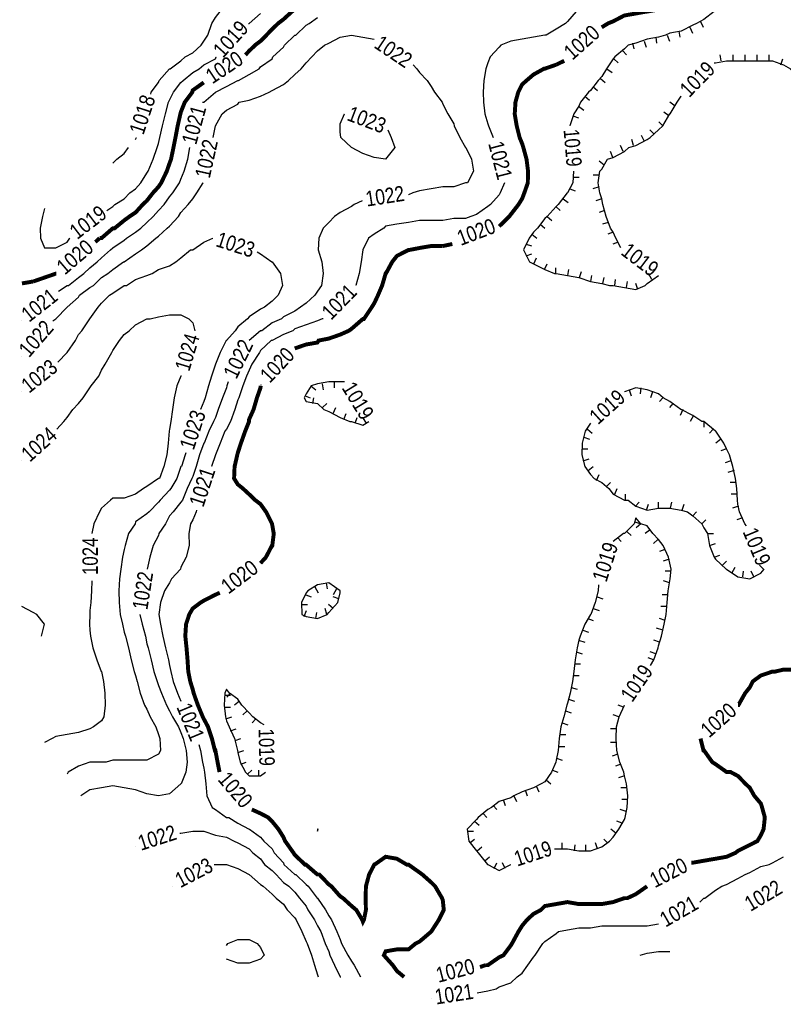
# Model space of a CAD drawing. Extents: x 628896 to 629881, y 4519192 to 4520125.
# Tile 1 of 12: x 628896 to 629090, y 4519227 to 4519476. Entities that reach past the tile are written whole.
import ezdxf
from ezdxf.enums import TextEntityAlignment as Align

# ---------------------------------------------------------------- set-up
doc = ezdxf.new("R2010")
doc.units = 0

msp = doc.modelspace()

# ---------------------------------------------------------------- linework, layer by layer
at = {"layer": 'GSLAYER', "linetype": 'CONTINUOUS', "const_width": 1, "flags": 128}
for points in [[(629069.9375, 4519504.5), (629070.0625, 4519504.5), (629071.8125, 4519501.5), (629072.375, 4519498.5), (629072.25, 4519495.5), (629071.625, 4519493), (629070.625, 4519490), (629069.9375, 4519488.5), (629069.3125, 4519487), (629067.3125, 4519484), (629067.125, 4519484), (629064.1875, 4519481.5), (629063.75, 4519481.5), (629061.3125, 4519480), (629058.4375, 4519479), (629055.5, 4519478.5), (629055.375, 4519478.5), (629052.625, 4519478), (629049.75, 4519477.5), (629046.875, 4519476), (629045.625, 4519475.5), (629044, 4519474.5)], [(628954.5625, 4519468.5), (628956.125, 4519470), (628957.4375, 4519471), (628958.9375, 4519472.5), (628960.375, 4519474), (628961.9375, 4519475.5), (628963.25, 4519476.5), (628965.4375, 4519478.5), (628966.125, 4519479), (628969, 4519481), (628969.3125, 4519481.5), (628971.875, 4519483), (628974.75, 4519484), (628977.625, 4519485), (628980.5625, 4519485.5), (628983.4375, 4519486), (628986.3125, 4519486.5), (628989.1875, 4519487), (628989.75, 4519487), (628992.0625, 4519488), (628994.6875, 4519490), (628995, 4519490), (628997.4375, 4519493)], [(629044, 4519474.5), (629044, 4519474.5)], [(628953.625, 4519467.5), (628954.5625, 4519468.5)], [(629034.5, 4519466), (629032.4375, 4519465)], [(629032.4375, 4519465), (629029.5625, 4519464), (629029.375, 4519464), (629026.6875, 4519462.5), (629024.9375, 4519461), (629023.8125, 4519460), (629022.8125, 4519458), (629022.125, 4519455.5), (629021.9375, 4519452.5), (629022.4375, 4519449.5), (629023.1875, 4519446.5), (629023.8125, 4519445), (629024.125, 4519444), (629024.9375, 4519441), (629025.3125, 4519438), (629025.25, 4519435), (629024.375, 4519432.5), (629023.8125, 4519431), (629022.875, 4519429.5), (629020.9375, 4519427), (629020.5625, 4519426.5), (629018, 4519424)], [(628916.625, 4519421), (628917.125, 4519421), (628920, 4519423.5), (628920.4375, 4519423.5), (628922.875, 4519425.5), (628924.25, 4519426.5), (628925.75, 4519427.5), (628927.5625, 4519429.5), (628928.625, 4519430.5), (628930.1875, 4519432.5), (628931.5625, 4519434), (628932.25, 4519435), (628933.6875, 4519438), (628934.375, 4519440), (628934.75, 4519441), (628935.375, 4519444), (628935.875, 4519446.5), (628936.4375, 4519449.5), (628937.125, 4519452.5), (628937.25, 4519453), (628938.25, 4519455.5), (628940.125, 4519458), (628940.25, 4519458.5), (628943.0625, 4519460.5)], [(628943.0625, 4519460.5), (628943.0625, 4519460.5)], [(629018, 4519424), (629018, 4519424)], [(628915.5625, 4519420), (628916.625, 4519421)], [(629003.6875, 4519419), (629000.75, 4519419), (628997.8125, 4519418.5), (628995.25, 4519418), (628995, 4519418), (628992.0625, 4519416.5), (628990.875, 4519415), (628989.25, 4519412), (628989.1875, 4519412), (628988.3125, 4519409), (628987.25, 4519406.5), (628986.3125, 4519404.5), (628985.6875, 4519403.5), (628983.6875, 4519400.5), (628983.4375, 4519400.5), (628980.5625, 4519398), (628979.875, 4519397.5), (628977.625, 4519396.5), (628974.75, 4519395.5), (628972.1875, 4519395), (628971.875, 4519394.5), (628969, 4519394), (628966.125, 4519393)], [(629006.125, 4519419.5), (629003.6875, 4519419)], [(628899.8125, 4519410), (628902.6875, 4519411), (628905.5625, 4519412), (628905.625, 4519412)], [(628905.625, 4519412), (628905.625, 4519412)], [(628896.9375, 4519409.5), (628899.8125, 4519410)], [(628966.125, 4519393), (628966.125, 4519393)], [(628957.5, 4519383.5), (628957.4375, 4519383), (628956.5625, 4519380.5), (628955.6875, 4519377.5), (628954.5625, 4519375), (628954.5625, 4519374.5), (628953.5625, 4519372), (628952.5, 4519369), (628951.6875, 4519366.5), (628951.5625, 4519366), (628950.875, 4519363), (628950.75, 4519360), (628951.6875, 4519358.5), (628952.9375, 4519357.5), (628954.5625, 4519356), (628956.125, 4519354.5), (628957.4375, 4519353.5), (628958.875, 4519351.5), (628960.375, 4519348.5), (628960.8125, 4519346), (628960.4375, 4519343), (628960.375, 4519343), (628958.8125, 4519340), (628957.4375, 4519338.5)], [(628957.625, 4519383.5), (628957.5, 4519383.5)], [(628957.4375, 4519338.5), (628957.4375, 4519338.5)], [(628947.125, 4519331), (628946, 4519330.5)], [(628946, 4519330.5), (628943.0625, 4519329), (628942.25, 4519328.5), (628940.25, 4519327), (628939.375, 4519325.5), (628938.5625, 4519323), (628938.375, 4519320), (628938.6875, 4519317), (628938.9375, 4519314), (628939.125, 4519311), (628939.625, 4519308.5), (628940.25, 4519306.5), (628940.5, 4519305.5), (628941.5625, 4519302.5), (628942.8125, 4519299.5), (628943.0625, 4519299), (628944.125, 4519297), (628945.125, 4519294), (628945.875, 4519291), (628946, 4519291), (628946.5625, 4519288), (628947.0625, 4519285.5)], [(629078.5625, 4519302.5), (629078.6875, 4519302.5), (629080.375, 4519305.5), (629081.5625, 4519307), (629082.3125, 4519308.5), (629084.375, 4519310), (629087.3125, 4519311), (629088, 4519311), (629090.125, 4519311.5), (629093, 4519311.5)], [(629078.5625, 4519302.5), (629078.5625, 4519302.5)], [(629067.125, 4519262.5), (629069.9375, 4519263), (629072.875, 4519263.5), (629075.6875, 4519264), (629077.9375, 4519265), (629078.5625, 4519265.5), (629081.5625, 4519267), (629083.5, 4519268), (629084.375, 4519269.5), (629085.0625, 4519271), (629085.375, 4519274), (629084.6875, 4519276.5), (629084.375, 4519277.5), (629082.6875, 4519279.5), (629081.5625, 4519281.5), (629080.5, 4519282.5), (629078.5625, 4519284.5), (629076.6875, 4519285.5), (629075.6875, 4519285.5), (629072.875, 4519287.5), (629072.0625, 4519288), (629069.9375, 4519291), (629069.8125, 4519291), (629069.0625, 4519294)], [(629069.0625, 4519294), (629069.0625, 4519294)], [(628947.0625, 4519285.5), (628947.0625, 4519285.5)], [(628955.25, 4519276), (628957.4375, 4519275)], [(628957.4375, 4519275), (628959.375, 4519274), (628960.375, 4519273), (628962, 4519271), (628963.25, 4519269), (628963.6875, 4519268), (628965.8125, 4519265), (628966.125, 4519264.5), (628968.75, 4519262), (628969, 4519262), (628971.875, 4519259.5), (628972.375, 4519259.5), (628974.75, 4519257), (628975.4375, 4519256.5), (628977.625, 4519254), (628978.375, 4519253.5), (628980.5625, 4519251.5), (628981.75, 4519250.5), (628983.25, 4519248), (628983.4375, 4519247.5), (628983.6875, 4519248), (628984.1875, 4519250.5), (628984.125, 4519253.5), (628984.1875, 4519256.5), (628985, 4519259.5), (628986.3125, 4519262), (628986.375, 4519262), (628989.1875, 4519264), (628992.0625, 4519263.5), (628994.5625, 4519262), (628995, 4519262), (628997.8125, 4519260), (628998.5, 4519259.5), (629000.75, 4519257.5), (629001.75, 4519256.5), (629003.5, 4519253.5), (629003.6875, 4519253), (629003.9375, 4519250.5), (629003.6875, 4519250), (629002.6875, 4519248), (629000.75, 4519245), (629000.75, 4519245), (628997.8125, 4519242.5), (628996.8125, 4519242), (628995, 4519240.5), (628992.0625, 4519240.5), (628989.1875, 4519240), (628988.75, 4519239), (628989.1875, 4519238.5), (628991, 4519236.5), (628992.0625, 4519235), (628993.875, 4519233.5)], [(629066.75, 4519262.5), (629067.125, 4519262.5)], [(629014.5, 4519236.5), (629015.125, 4519236.5), (629018, 4519238.5), (629019.0625, 4519239), (629020.9375, 4519241.5), (629021.25, 4519242), (629022.875, 4519245), (629023.8125, 4519246.5), (629025.0625, 4519248), (629026.6875, 4519249.5), (629028.5625, 4519250.5), (629029.5625, 4519251.5), (629032.4375, 4519252), (629035.3125, 4519252.5), (629038.1875, 4519252), (629041.125, 4519252), (629044, 4519252), (629046.875, 4519252.5), (629049.75, 4519253.5), (629050.5, 4519253.5), (629052.625, 4519254.5), (629055.5, 4519256.5)], [(629055.5, 4519256.5), (629055.5, 4519256.5)], [(629013.125, 4519236), (629014.5, 4519236.5)], [(629000.75, 4519233), (629000.75, 4519233)]]:
    msp.add_lwpolyline(points, dxfattribs=at)
at = {"layer": 'GSLAYER', "linetype": 'CONTINUOUS', "flags": 128}
for points in [[(628929.75, 4519458), (628931.5625, 4519460.5), (628931.75, 4519461), (628934.375, 4519464), (628934.5, 4519464), (628937.25, 4519466), (628938.375, 4519467), (628940.25, 4519468), (628942.375, 4519470), (628943.0625, 4519471), (628944.0625, 4519472.5), (628945.125, 4519475.5), (628946, 4519477), (628947.1875, 4519478.5), (628948.8125, 4519480), (628951.625, 4519481.5), (628951.6875, 4519481.5), (628954.5625, 4519482.5), (628957.4375, 4519484), (628957.875, 4519484), (628960.375, 4519486), (628962.125, 4519487), (628963.25, 4519488), (628966, 4519490)], [(629040.375, 4519481.5), (629038.1875, 4519479), (629037.5, 4519478.5), (629035.3125, 4519476), (629034.8125, 4519475.5), (629032.4375, 4519474), (629029.9375, 4519472.5), (629029.5625, 4519472.5), (629026.6875, 4519472), (629023.8125, 4519471.5), (629020.9375, 4519471), (629018.375, 4519470), (629018, 4519469.5), (629015.6875, 4519467), (629015.125, 4519465.5), (629014.625, 4519464), (629014.125, 4519461), (629013.9375, 4519458), (629014, 4519455.5), (629014.375, 4519452.5), (629015.125, 4519450), (629015.3125, 4519449.5), (629016.4375, 4519446.5)], [(628942.8125, 4519455.5), (628943.0625, 4519455.5), (628946, 4519458), (628946, 4519458), (628948.8125, 4519459.5), (628951.6875, 4519461), (628951.875, 4519461), (628954.5625, 4519462.5), (628957.125, 4519464), (628957.4375, 4519464.5), (628960.375, 4519466.5), (628960.5625, 4519467), (628963.25, 4519469.5), (628963.5, 4519470), (628966.125, 4519472.5), (628966.375, 4519472.5), (628969, 4519475), (628969.8125, 4519475.5), (628971.875, 4519477)], [(628954.375, 4519475.5), (628954.5625, 4519475.5), (628957.4375, 4519478)], [(629072.875, 4519478.5), (629072.5, 4519478.5), (629069.9375, 4519476.5), (629068.0625, 4519475.5), (629067.125, 4519475), (629064.1875, 4519473.5), (629061.3125, 4519473), (629060.1875, 4519472.5), (629058.4375, 4519472), (629055.5, 4519471.5), (629052.625, 4519470.5), (629050.75, 4519470), (629049.75, 4519469), (629047.3125, 4519467), (629046.875, 4519466.5), (629045.25, 4519464), (629044, 4519462), (629043.125, 4519461), (629041.125, 4519458.5), (629040.6875, 4519458), (629038.625, 4519455.5), (629038.1875, 4519454.5), (629036.9375, 4519452.5), (629035.9375, 4519449.5)], [(628954.375, 4519475.5), (628954.375, 4519475.5)], [(629066.3125, 4519474.5), (629067, 4519473)], [(629069.0625, 4519476), (629069.75, 4519474.5)], [(628946, 4519449.5), (628946, 4519449.5), (628947.75, 4519452.5), (628948.8125, 4519453.5), (628951.6875, 4519455), (628952.0625, 4519455.5), (628954.5625, 4519456), (628957.4375, 4519457), (628959.625, 4519458), (628960.375, 4519458.5), (628963.25, 4519460), (628964.5625, 4519461), (628966.125, 4519462.5), (628967.75, 4519464), (628969, 4519465.5), (628970.5, 4519467), (628971.875, 4519468.5), (628973.6875, 4519470), (628974.75, 4519470.5), (628977.625, 4519472), (628980.5625, 4519472.5), (628983.4375, 4519472), (628986.3125, 4519471.5)], [(628986.3125, 4519471.5), (628986.3125, 4519471.5)], [(629057.75, 4519472), (629057.9375, 4519470.5)], [(629060.625, 4519472.5), (629061.1875, 4519471)], [(629063.5625, 4519473.5), (629063.8125, 4519472)], [(629051.8125, 4519470.5), (629052.1875, 4519469)], [(629054.75, 4519471), (629055.3125, 4519469.5)], [(628920, 4519429), (628920.5, 4519429.5), (628922.875, 4519431), (628924.3125, 4519432.5), (628925.75, 4519433.5), (628927.125, 4519435), (628928.625, 4519437.5), (628928.9375, 4519438), (628930.25, 4519441), (628931.25, 4519444), (628931.5625, 4519445), (628931.9375, 4519446.5), (628932.5625, 4519449.5), (628933.3125, 4519452.5), (628934.125, 4519455.5), (628934.375, 4519456), (628935.375, 4519458), (628937.25, 4519460.5), (628937.875, 4519461), (628940.25, 4519463), (628941.875, 4519464), (628943.0625, 4519465), (628946, 4519466.5), (628946.1875, 4519467)], [(628946.1875, 4519467), (628946.1875, 4519467)], [(629047.0625, 4519466.5), (629048.1875, 4519465.5)], [(629049.375, 4519468.5), (629050.3125, 4519467.5)], [(629074.3125, 4519466), (629074.0625, 4519467.5)], [(629077.3125, 4519466), (629077.3125, 4519467.5)], [(629080.375, 4519466), (629080.375, 4519467.5)], [(629083.4375, 4519466), (629083.4375, 4519467.5)], [(629086.5, 4519466), (629086.5, 4519467.5)], [(629089.4375, 4519465), (629089.9375, 4519466.5)], [(628997.0625, 4519464), (628997.8125, 4519463), (628999.6875, 4519461), (629000.75, 4519459.5), (629001.625, 4519458), (629003.5, 4519455.5), (629003.6875, 4519455), (629005, 4519452.5), (629006.5, 4519450), (629006.5625, 4519449.5), (629008, 4519446.5), (629009.4375, 4519444), (629009.5625, 4519444), (629011, 4519441), (629011.5, 4519438), (629009.9375, 4519435), (629009.4375, 4519435), (629006.5, 4519434), (629003.6875, 4519434), (629000.75, 4519433.5), (628997.8125, 4519433), (628996.125, 4519432.5), (628995, 4519432)], [(628996.1875, 4519465), (628997.0625, 4519464)], [(629045.3125, 4519464), (629046.625, 4519463)], [(629072.5, 4519465.5), (629072.875, 4519465.5)], [(629072.875, 4519465.5), (629075.6875, 4519466), (629078.5625, 4519466), (629081.5625, 4519466), (629084.375, 4519466), (629087.3125, 4519466), (629090.125, 4519465), (629091.875, 4519464), (629093, 4519463), (629094.25, 4519461), (629095.1875, 4519458), (629095.8125, 4519455.5), (629095.875, 4519454.5), (629096.1875, 4519452.5), (629096.5625, 4519449.5), (629097, 4519446.5), (629097.5625, 4519444), (629098.125, 4519441), (629098.75, 4519439), (629101.6875, 4519439), (629104.5625, 4519440.5)], [(629043.6875, 4519461.5), (629044.875, 4519460.5)], [(629041.75, 4519459.5), (629042.9375, 4519458.5)], [(628929.625, 4519457.5), (628929.75, 4519458)], [(629039.75, 4519457), (629040.9375, 4519456)], [(629047.5625, 4519421), (629046.875, 4519422.5), (629046.1875, 4519423.5), (629045.125, 4519426.5), (629044.25, 4519429.5), (629044, 4519431), (629043.5625, 4519432.5), (629043.0625, 4519435), (629043.5, 4519438), (629044, 4519438.5), (629045.4375, 4519441), (629046.875, 4519441.5), (629049.75, 4519443), (629050.875, 4519444), (629052.625, 4519444.5), (629055.5, 4519446), (629056.25, 4519446.5), (629058.4375, 4519448.5), (629059.5, 4519449.5), (629061.3125, 4519452.5), (629061.375, 4519452.5), (629063.125, 4519455.5), (629064.1875, 4519457)], [(629064.1875, 4519457), (629064.1875, 4519457)], [(628942.75, 4519455.5), (628942.8125, 4519455.5)], [(629038.125, 4519454.5), (629039.5, 4519453.5)], [(629062.625, 4519454.5), (629061.3125, 4519455.5)], [(628977.8125, 4519446.5), (628977.625, 4519448), (628977.625, 4519449.5), (628977.625, 4519450), (628978.75, 4519452.5)], [(628978.75, 4519452.5), (628978.75, 4519452.5)], [(629036.6875, 4519452), (629038.125, 4519451.5)], [(629061.0625, 4519452), (629059.75, 4519453)], [(628945.4375, 4519446.5), (628946, 4519449.5)], [(629035.9375, 4519449.5), (629035.9375, 4519449.5)], [(629059.5, 4519449.5), (629058.5, 4519450.5)], [(628925.75, 4519446), (628926, 4519446.5)], [(628926, 4519446.5), (628926, 4519446.5)], [(628980.5, 4519444), (628977.8125, 4519446.5)], [(628990.625, 4519446.5), (628991.5, 4519444), (628989.1875, 4519441), (628986.3125, 4519441.5), (628983.4375, 4519442.5), (628980.5625, 4519444), (628980.5, 4519444)], [(628989.75, 4519448.5), (628990.625, 4519446.5)], [(629016.4375, 4519446.5), (629016.4375, 4519446.5)], [(629054.8125, 4519445.5), (629054.125, 4519447)], [(629057.25, 4519447.5), (629056.1875, 4519448.5)], [(628908.4375, 4519409), (628908.75, 4519409), (628911.3125, 4519411), (628912.625, 4519412), (628914.1875, 4519413.5), (628916, 4519415), (628917.125, 4519416), (628919.4375, 4519418), (628920, 4519418.5), (628922.875, 4519420.5), (628923.4375, 4519421), (628925.75, 4519422.5), (628927.125, 4519423.5), (628928.625, 4519425), (628930.25, 4519426.5), (628931.5625, 4519428), (628933, 4519429.5), (628934.375, 4519431.5), (628935.1875, 4519432.5), (628936.875, 4519435), (628937.25, 4519436), (628938.125, 4519438), (628939, 4519441), (628939.5625, 4519444)], [(628922.875, 4519442.5), (628923.9375, 4519444)], [(628939.5625, 4519444), (628939.5625, 4519444)], [(629049.4375, 4519443), (629048.75, 4519444.5)], [(629052.0625, 4519444.5), (629051.625, 4519446)], [(628921, 4519441), (628922.875, 4519442.5)], [(629046.8125, 4519441.5), (629046.25, 4519443)], [(628920, 4519440), (628921, 4519441)], [(629044.625, 4519439.5), (629043.3125, 4519440.5)], [(629036.875, 4519438), (629036.6875, 4519435)], [(629036.75, 4519436.5), (629038.25, 4519436.5)], [(629043.3125, 4519437), (629041.8125, 4519437)], [(628905.5, 4519400.5), (628905.5625, 4519400.5), (628908.4375, 4519403.5), (628908.4375, 4519403.5), (628911.3125, 4519406), (628911.5, 4519406.5), (628914.1875, 4519408.5), (628915.125, 4519409), (628917.125, 4519411), (628918.6875, 4519412), (628920, 4519413), (628922.6875, 4519415), (628922.875, 4519415), (628925.75, 4519417), (628927.25, 4519418), (628928.625, 4519419), (628930.875, 4519421), (628931.5625, 4519421.5), (628933.8125, 4519423.5), (628934.375, 4519424), (628936.625, 4519426.5), (628937.25, 4519427.5), (628939.125, 4519429.5), (628940.25, 4519431), (628941.3125, 4519432.5), (628942.9375, 4519435)], [(628942.9375, 4519435), (628942.9375, 4519435)], [(629019.3125, 4519435), (629018.25, 4519432.5), (629018, 4519432), (629015.75, 4519429.5), (629015.125, 4519429), (629012.25, 4519427), (629010.8125, 4519426.5), (629009.4375, 4519426), (629006.5, 4519426), (629003.6875, 4519425.5), (629000.75, 4519425.5), (628997.8125, 4519425.5), (628995, 4519425), (628992.0625, 4519424.5), (628989.1875, 4519424), (628988.75, 4519423.5), (628986.3125, 4519422), (628984.8125, 4519421), (628983.4375, 4519418), (628983.375, 4519418), (628983, 4519415), (628982.5, 4519412), (628981.625, 4519409)], [(629019.3125, 4519435), (629019.3125, 4519435)], [(629036.6875, 4519435), (629035.3125, 4519432.5), (629035.25, 4519432.5), (629032.9375, 4519429.5), (629032.4375, 4519429), (629030.125, 4519426.5), (629029.5625, 4519426), (629027.75, 4519423.5), (629026.6875, 4519422.5), (629025.5625, 4519421), (629024.1875, 4519418), (629025.6875, 4519415), (629026.6875, 4519414.5), (629029.5625, 4519413), (629032.0625, 4519412), (629032.4375, 4519412), (629035.3125, 4519411.5), (629038.1875, 4519411), (629041.125, 4519410), (629044, 4519409.5), (629045.9375, 4519409), (629046.875, 4519409), (629049.75, 4519408.5), (629052.625, 4519408), (629055, 4519409)], [(629043.3125, 4519434), (629041.75, 4519433.5)], [(628995, 4519432), (628995, 4519432)], [(629035.9375, 4519433.5), (629037.25, 4519433)], [(628918.4375, 4519428), (628920, 4519429)], [(628981.1875, 4519429.5), (628980.5625, 4519429), (628977.625, 4519427.5), (628976.1875, 4519426.5), (628974.75, 4519425), (628973.3125, 4519423.5), (628972.25, 4519421), (628972.0625, 4519418), (628973, 4519415), (628973.375, 4519412), (628972.9375, 4519409), (628971.875, 4519407.5), (628971.25, 4519406.5), (628969, 4519404.5), (628967.625, 4519403.5), (628966.125, 4519402.5), (628963.25, 4519401), (628962.75, 4519400.5), (628960.375, 4519399.5), (628957.8125, 4519397.5), (628957.4375, 4519397.5), (628954.5625, 4519395)], [(628983.25, 4519430.5), (628981.1875, 4519429.5)], [(629032.375, 4519429), (629033.4375, 4519428)], [(629034.25, 4519431), (629035.5, 4519430)], [(629044, 4519431), (629042.5, 4519430.5)], [(628902.1875, 4519426.5), (628901.5625, 4519423.5), (628901.625, 4519421), (628902.6875, 4519418.5), (628905.5625, 4519418.5), (628908.4375, 4519420), (628909.125, 4519421)], [(628902.6875, 4519428.5), (628902.1875, 4519426.5)], [(629030.1875, 4519426.5), (629031.3125, 4519425.5)], [(629044.6875, 4519428), (629043.3125, 4519427.5)], [(629028.375, 4519424.5), (629029.5625, 4519423.5)], [(629045.625, 4519425), (629044.1875, 4519424.5)], [(629026.3125, 4519422), (629027.5625, 4519421)], [(629046.9375, 4519422.5), (629045.5625, 4519422)], [(628908.4375, 4519392), (628910.5, 4519395), (628911.3125, 4519396.5), (628912.125, 4519397.5), (628914.1875, 4519400.5), (628914.1875, 4519400.5), (628916.3125, 4519403.5), (628917.125, 4519404.5), (628919.1875, 4519406.5), (628920, 4519407), (628922.875, 4519409), (628923.4375, 4519409), (628925.75, 4519410.5), (628928.625, 4519411.5), (628930, 4519412), (628931.5625, 4519413), (628934.375, 4519414), (628935.9375, 4519415), (628937.25, 4519416), (628939.6875, 4519418), (628940.25, 4519418), (628943.0625, 4519420), (628945.375, 4519421)], [(628909.125, 4519421), (628909.125, 4519421)], [(628945.375, 4519421), (628945.375, 4519421)], [(629024.8125, 4519419.5), (629026.1875, 4519419)], [(629048.1875, 4519420), (629046.8125, 4519419.5)], [(629048.875, 4519418.5), (629047.5625, 4519421)], [(628957.4375, 4519417), (628960.3125, 4519415), (628960.375, 4519415), (628962.5, 4519412), (628963.0625, 4519409), (628961.9375, 4519406.5), (628960.375, 4519405), (628958.5, 4519403.5), (628957.4375, 4519403), (628954.5625, 4519401), (628954.125, 4519400.5), (628951.6875, 4519398.5), (628951, 4519397.5), (628948.8125, 4519395), (628948.75, 4519395), (628947.25, 4519392), (628946, 4519389), (628946, 4519389), (628945, 4519386), (628944.25, 4519383.5), (628943.375, 4519380.5), (628943.0625, 4519379.5), (628942.25, 4519377.5)], [(628956.625, 4519417.5), (628957.4375, 4519417)], [(629024.875, 4519416.5), (629026.25, 4519417)], [(629026.8125, 4519414.5), (629027.5, 4519416)], [(629029.5, 4519413), (629030.1875, 4519414.5)], [(629032.375, 4519412), (629032.375, 4519413.5)], [(629035.375, 4519411.5), (629035.6875, 4519413)], [(629038.375, 4519411), (629038.875, 4519412.5)], [(629041.25, 4519410), (629041.5, 4519411.5)], [(629055.5, 4519409.5), (629058.4375, 4519411.5)], [(629056.75, 4519410.5), (629055.875, 4519412)], [(629058.4375, 4519411.5), (629058.4375, 4519411.5)], [(628906.1875, 4519407.5), (628908.4375, 4519409)], [(628981.625, 4519409), (628981.625, 4519409)], [(629044.25, 4519409.5), (629044.625, 4519411)], [(629047.3125, 4519409), (629047.5, 4519410.5)], [(629050.25, 4519408.5), (629050.5, 4519410)], [(629053.1875, 4519408), (629052.625, 4519409.5)], [(629055, 4519409), (629055.5, 4519409.5)], [(628907.5625, 4519374.5), (628908.4375, 4519375.5), (628909.875, 4519377.5), (628911.3125, 4519379), (628912.4375, 4519380.5), (628914.1875, 4519383), (628914.5, 4519383.5), (628916.4375, 4519386), (628917.125, 4519387.5), (628918.0625, 4519389), (628919.75, 4519392), (628920, 4519392.5), (628921.6875, 4519395), (628922.875, 4519396.5), (628924.125, 4519397.5), (628925.75, 4519399), (628928.625, 4519400.5), (628929.5, 4519400.5), (628931.5625, 4519401), (628934.375, 4519401.5), (628937.25, 4519401.5), (628939.25, 4519400.5), (628940.25, 4519399.5), (628940.75, 4519397.5)], [(628896.9375, 4519400), (628896.9375, 4519400)], [(628904.8125, 4519400), (628905.5, 4519400.5)], [(628973.0625, 4519400.5), (628971.875, 4519400), (628969, 4519399), (628966.125, 4519398), (628965.625, 4519397.5), (628963.25, 4519396.5), (628960.375, 4519395), (628960.125, 4519395), (628957.4375, 4519392.5), (628957.1875, 4519392), (628955.25, 4519389), (628954.5625, 4519387.5), (628953.9375, 4519386), (628952.9375, 4519383.5), (628951.9375, 4519380.5), (628951.6875, 4519380), (628950.9375, 4519377.5), (628949.8125, 4519374.5), (628948.8125, 4519372.5), (628948.4375, 4519372), (628947.1875, 4519369), (628946, 4519366), (628945, 4519363)], [(628973.3125, 4519400.5), (628973.0625, 4519400.5)], [(628940.75, 4519397.5), (628940.75, 4519397.5)], [(628954.5625, 4519395), (628954.5625, 4519395)], [(628906, 4519389.5), (628908.4375, 4519392)], [(628896.9375, 4519391), (628896.9375, 4519391)], [(628937.3125, 4519386), (628937.25, 4519386), (628936.25, 4519383.5), (628935.5625, 4519380.5), (628935.125, 4519377.5), (628934.6875, 4519374.5), (628934.375, 4519372.5), (628934.25, 4519372), (628934.0625, 4519369), (628933.6875, 4519366), (628932.9375, 4519363), (628931.8125, 4519360), (628931.5625, 4519360), (628928.625, 4519358), (628927.75, 4519357.5), (628925.75, 4519356), (628922.875, 4519355), (628920, 4519355), (628919.4375, 4519354.5), (628917.125, 4519352.5), (628916.625, 4519351.5), (628915.1875, 4519348.5), (628914.625, 4519346)], [(628937.375, 4519386), (628937.3125, 4519386)], [(628949.25, 4519384.5), (628948.9375, 4519383.5)], [(628977.625, 4519384.5), (628974.75, 4519384.5), (628971.875, 4519384), (628970.3125, 4519383.5), (628969, 4519381.5), (628968.5625, 4519380.5), (628969, 4519379.5), (628971.875, 4519379), (628973.5, 4519377.5), (628974.75, 4519377), (628977.625, 4519375.5), (628980.125, 4519374.5), (628980.5625, 4519374.5), (628983.4375, 4519373.5), (628984.9375, 4519374.5)], [(628973.0625, 4519384), (628973.3125, 4519382.5)], [(628976.125, 4519384.5), (628976.125, 4519383)], [(628978.75, 4519384.5), (628977.625, 4519384.5)], [(628896.9375, 4519382), (628896.9375, 4519382)], [(628948.9375, 4519383.5), (628948.8125, 4519383), (628947.8125, 4519380.5), (628946.75, 4519377.5), (628946, 4519375.5), (628945.5625, 4519374.5), (628944.3125, 4519372), (628943.125, 4519369), (628943.0625, 4519369), (628942, 4519366), (628941.125, 4519363), (628940.25, 4519360.5), (628940.0625, 4519360), (628938.875, 4519357.5), (628937.625, 4519354.5), (628937.25, 4519354), (628935.3125, 4519351.5), (628934.375, 4519350.5), (628933.3125, 4519348.5), (628931.6875, 4519346), (628931.5625, 4519345.5), (628930.1875, 4519343), (628929.375, 4519340), (628928.6875, 4519337)], [(628970.1875, 4519383.5), (628971.5, 4519382.5)], [(629080.3125, 4519348.5), (629078.9375, 4519351.5), (629078.5625, 4519353.5), (629078.4375, 4519354.5), (629078.25, 4519357.5), (629077.9375, 4519360), (629077.25, 4519363), (629076.375, 4519366), (629075.6875, 4519367.5), (629075, 4519369), (629072.9375, 4519372), (629072.875, 4519372), (629069.9375, 4519374.5), (629069.4375, 4519374.5), (629067.125, 4519376), (629064.1875, 4519377.5), (629064.0625, 4519377.5), (629061.3125, 4519379.5), (629059.625, 4519380.5), (629058.4375, 4519381.5), (629055.5, 4519382.5), (629052.625, 4519383), (629049.75, 4519382)], [(629049.75, 4519382), (629049.75, 4519382)], [(629051, 4519382.5), (629051.5, 4519381)], [(629053.9375, 4519383), (629053.75, 4519381.5)], [(629056.875, 4519382), (629056.375, 4519380.5)], [(628968.75, 4519381), (628970.0625, 4519380.5)], [(628970.6875, 4519379), (628970.9375, 4519380.5)], [(628973.1875, 4519378), (628974.3125, 4519379)], [(629059.5, 4519380.5), (629058.625, 4519379.5)], [(629062.0625, 4519379), (629061.1875, 4519378)], [(628942.25, 4519377.5), (628942.25, 4519377.5)], [(628975.875, 4519376.5), (628976.5625, 4519378)], [(628978.625, 4519375), (628979.1875, 4519376.5)], [(629064.5625, 4519377.5), (629063.875, 4519376)], [(628905.8125, 4519372.5), (628907.5625, 4519374.5)], [(628981.5, 4519374), (628982, 4519375.5)], [(628984.3125, 4519374), (628983.4375, 4519375.5)], [(628984.9375, 4519374.5), (628984.9375, 4519374.5)], [(629041.125, 4519374), (629039.8125, 4519372)], [(629067.3125, 4519376), (629066.4375, 4519374.5)], [(629069.9375, 4519374.5), (629069.9375, 4519373)], [(629039.8125, 4519372), (629039.0625, 4519369), (629038.9375, 4519366), (629039.6875, 4519363), (629041.125, 4519361), (629042.0625, 4519360), (629044, 4519359), (629045.8125, 4519357.5), (629046.875, 4519356), (629049.75, 4519354.5), (629050.6875, 4519354.5), (629052.625, 4519353), (629055.5, 4519352), (629058.4375, 4519352.5), (629061.3125, 4519352.5), (629064.1875, 4519352), (629065.75, 4519351.5), (629067.125, 4519350.5), (629069.4375, 4519348.5), (629069.9375, 4519347.5), (629070.875, 4519346), (629071.3125, 4519343), (629072.5625, 4519340), (629072.875, 4519339.5), (629075.5625, 4519337), (629075.6875, 4519337), (629078.5625, 4519335), (629081.5625, 4519334.5), (629084.375, 4519336), (629085.25, 4519337)], [(629040.375, 4519372.5), (629041.5625, 4519371.5)], [(629072.25, 4519372.5), (629071.3125, 4519371.5)], [(629039.5, 4519370.5), (629040.9375, 4519370)], [(629074.25, 4519370), (629072.9375, 4519369)], [(628938.5, 4519366.5), (628938.375, 4519366)], [(629039, 4519367.5), (629040.5, 4519367.5)], [(629075.625, 4519367.5), (629074.25, 4519367)], [(628896.9375, 4519364.5), (628896.9375, 4519364.5)], [(628938.375, 4519366), (628937.4375, 4519363), (628937.25, 4519363), (628936.25, 4519360), (628934.6875, 4519357.5), (628934.375, 4519357), (628932, 4519354.5), (628931.5625, 4519354), (628929.1875, 4519351.5), (628928.625, 4519351), (628925.75, 4519349), (628925.625, 4519348.5), (628924, 4519346), (628923.125, 4519343), (628922.875, 4519342), (628922.4375, 4519340), (628922, 4519337), (628921.6875, 4519334.5), (628921.5, 4519331.5), (628921.625, 4519328.5), (628921.875, 4519325.5), (628922.4375, 4519323), (628922.875, 4519321), (628923.1875, 4519320), (628923.9375, 4519317), (628924.625, 4519314), (628925.375, 4519311), (628925.75, 4519310), (628926.1875, 4519308.5), (628926.9375, 4519305.5), (628928, 4519302.5), (628928.625, 4519301.5), (628929.4375, 4519299.5), (628930.875, 4519297), (628931.5625, 4519295), (628931.9375, 4519294), (628932.125, 4519291), (628931.5625, 4519290), (628928.625, 4519288.5), (628925.75, 4519288.5), (628922.875, 4519288.5), (628920, 4519288.5), (628918.3125, 4519288), (628917.125, 4519288), (628914.1875, 4519288), (628911.3125, 4519287), (628908.6875, 4519285.5), (628908.4375, 4519285)], [(629039.3125, 4519364.5), (629040.8125, 4519365)], [(629076.75, 4519364.5), (629075.3125, 4519364)], [(628945, 4519363), (628945, 4519363)], [(629040.5625, 4519362), (629041.8125, 4519363)], [(629077.5625, 4519362), (629076, 4519361.5)], [(629042.6875, 4519359.5), (629043.375, 4519361)], [(629045.25, 4519358), (629046.1875, 4519359)], [(629078.0625, 4519359), (629076.5625, 4519359)], [(629047.3125, 4519356), (629047.9375, 4519357.5)], [(629050, 4519354.5), (629050, 4519356)], [(629052.5625, 4519353), (629053.5, 4519354)], [(629058.4375, 4519352.5), (629058.4375, 4519354)], [(629061.4375, 4519352.5), (629061.75, 4519354)], [(629078.4375, 4519356), (629076.875, 4519356)], [(628941.125, 4519351.5), (628940.25, 4519349.5), (628939.6875, 4519348.5), (628939.25, 4519346), (628939.375, 4519343), (628938.5625, 4519340), (628937.25, 4519337.5), (628937.1875, 4519337), (628934.875, 4519334.5), (628934.375, 4519333.5), (628933.125, 4519331.5), (628932.0625, 4519328.5), (628931.6875, 4519325.5), (628932.0625, 4519323), (628932.6875, 4519320), (628933.375, 4519317), (628934.125, 4519314), (628934.375, 4519312.5), (628934.6875, 4519311), (628935.3125, 4519308.5), (628936.4375, 4519305.5), (628937.25, 4519303.5)], [(628941.25, 4519352), (628941.125, 4519351.5)], [(629055.375, 4519352), (629055.875, 4519353.5)], [(629064.4375, 4519352), (629064.875, 4519353.5)], [(629067.125, 4519350.5), (629068.0625, 4519351.5)], [(629078.6875, 4519353), (629077.1875, 4519352.5)], [(629057.1875, 4519314), (629058.3125, 4519317), (629058.4375, 4519317.5), (629059.125, 4519320), (629059.8125, 4519323), (629060.3125, 4519325.5), (629060.625, 4519328.5), (629060.875, 4519331.5), (629061.3125, 4519334), (629061.375, 4519334.5), (629061.625, 4519337), (629061.3125, 4519338.5), (629060.9375, 4519340), (629059.625, 4519343), (629058.4375, 4519344.5), (629056.9375, 4519346), (629055.5, 4519348), (629053.9375, 4519348.5), (629052.625, 4519350), (629052.25, 4519348.5), (629049.75, 4519346), (629049.5, 4519346), (629046.875, 4519344)], [(629052.375, 4519349), (629053.9375, 4519348.5)], [(629069.4375, 4519348.5), (629070.4375, 4519349.5)], [(629079.6875, 4519350), (629078.3125, 4519349.5)], [(629050.4375, 4519346.5), (629051.5, 4519345.5)], [(629053.9375, 4519348.5), (629052.75, 4519347.5)], [(629056.25, 4519347), (629055, 4519346)], [(629080.6875, 4519348), (629080.3125, 4519348.5)], [(628914.625, 4519346), (628914.625, 4519346)], [(629046.875, 4519344), (629046.875, 4519344)], [(629048, 4519345), (629048.9375, 4519344)], [(629058.25, 4519344.5), (629057.125, 4519343.5)], [(629070.875, 4519346), (629072.375, 4519346)], [(629060, 4519342), (629058.625, 4519341.5)], [(629071.375, 4519343), (629072.875, 4519343.5)], [(629061.125, 4519339.5), (629059.625, 4519339)], [(629072.5625, 4519340), (629074, 4519340.5)], [(629074.625, 4519338), (629075.625, 4519339)], [(628928.6875, 4519337), (628928.6875, 4519337)], [(629061.5625, 4519336.5), (629060.0625, 4519336.5)], [(629077, 4519336), (629077.875, 4519337.5)], [(629079.8125, 4519335), (629080, 4519336.5)], [(629082.625, 4519335), (629081.9375, 4519336.5)], [(629085.0625, 4519337), (629084, 4519338)], [(629085.25, 4519337), (629085.25, 4519337)], [(628914.625, 4519334), (628914.5625, 4519331.5)], [(629061.1875, 4519333.5), (629059.6875, 4519334)], [(628914.5625, 4519331.5), (628914.375, 4519328.5), (628914.1875, 4519326.5), (628914.1875, 4519325.5), (628914.0625, 4519323), (628914.1875, 4519321.5), (628914.3125, 4519320), (628914.9375, 4519317), (628915.9375, 4519314), (628917, 4519311), (628917.125, 4519311), (628917.625, 4519308.5), (628918, 4519305.5), (628918.0625, 4519302.5), (628917.6875, 4519299.5), (628917.125, 4519298.5), (628915.0625, 4519297), (628914.1875, 4519296.5), (628911.3125, 4519295.5), (628908.4375, 4519295), (628905.5625, 4519294.5), (628904.625, 4519294), (628902.6875, 4519293)], [(628974.75, 4519326), (628977.0625, 4519328.5), (628977.625, 4519331), (628977.6875, 4519331.5), (628977.625, 4519331.5), (628974.75, 4519333.5), (628971.875, 4519333), (628969.4375, 4519331.5), (628969, 4519331), (628967.875, 4519328.5), (628967.9375, 4519325.5), (628969, 4519325), (628971.875, 4519324.5), (628974.375, 4519325.5)], [(628971.25, 4519332.5), (628972.0625, 4519331)], [(628974.125, 4519333.5), (628974.375, 4519332)], [(628976.75, 4519332), (628975.875, 4519330.5)], [(629043.125, 4519331.5), (629042.3125, 4519328.5), (629041.25, 4519325.5), (629041.125, 4519325.5), (629039.75, 4519323), (629038.5, 4519320), (629038.1875, 4519319), (629037.75, 4519317), (629037.25, 4519314), (629036.9375, 4519311), (629036.625, 4519308.5), (629036, 4519305.5), (629035.3125, 4519303), (629035.1875, 4519302.5), (629034.375, 4519299.5), (629033.625, 4519297), (629033.25, 4519294), (629032.9375, 4519291), (629032.4375, 4519288.5), (629032.375, 4519288), (629031.25, 4519285.5), (629029.5625, 4519283), (629028.625, 4519282.5), (629026.6875, 4519281.5), (629023.8125, 4519280.5), (629021.6875, 4519279.5), (629020.9375, 4519279), (629018, 4519278), (629016.0625, 4519276.5), (629015.125, 4519276), (629012.625, 4519274), (629012.25, 4519273.5), (629009.875, 4519271), (629010.3125, 4519268), (629012.25, 4519265.5), (629012.625, 4519265), (629015, 4519262), (629015.125, 4519262), (629018, 4519260.5), (629020.9375, 4519262)], [(629043.1875, 4519333), (629043.125, 4519331.5)], [(628968.9375, 4519330.5), (628970.3125, 4519330)], [(628977.3125, 4519329.5), (628975.875, 4519330)], [(629042.8125, 4519330), (629044.25, 4519329.5)], [(629060.75, 4519330.5), (629059.3125, 4519330.5)], [(628902.6875, 4519323), (628900.75, 4519325.5), (628899.8125, 4519326), (628896.9375, 4519327.5)], [(628967.875, 4519328), (628969.375, 4519328)], [(628968.5, 4519325), (628969.125, 4519326.5)], [(628974.3125, 4519325.5), (628973.8125, 4519327)], [(628975.875, 4519327), (628974.6875, 4519328)], [(629041.8125, 4519327), (629043.3125, 4519326.5)], [(629060.5, 4519327.5), (629059, 4519327.5)], [(628926.875, 4519325.5), (628927.4375, 4519323)], [(628971.5, 4519324.5), (628971.75, 4519326)], [(628974.375, 4519325.5), (628974.75, 4519326)], [(629040.5, 4519324.5), (629041.8125, 4519324)], [(629060.0625, 4519324), (629058.625, 4519324.5)], [(628901.875, 4519320), (628902.6875, 4519323)], [(628927.4375, 4519323), (628928.25, 4519320), (628928.625, 4519318), (628928.9375, 4519317), (628929.6875, 4519314), (628930.375, 4519311), (628931.25, 4519308.5), (628931.5625, 4519307.5), (628932.3125, 4519305.5), (628933.625, 4519302.5), (628934.375, 4519301), (628935.125, 4519299.5), (628936.6875, 4519297), (628937.25, 4519295.5), (628937.875, 4519294), (628938.5625, 4519291), (628938.875, 4519288), (628938.5, 4519285.5), (628937.3125, 4519282.5), (628937.25, 4519282.5), (628934.375, 4519280), (628931.5625, 4519279.5), (628928.625, 4519280), (628925.75, 4519281), (628922.875, 4519281.5), (628920, 4519282), (628917.125, 4519281.5), (628914.1875, 4519281), (628911.875, 4519279.5)], [(629039.1875, 4519321.5), (629040.625, 4519321)], [(629059.5, 4519321.5), (629057.9375, 4519322)], [(629038.125, 4519319), (629039.6875, 4519318.5)], [(629058.625, 4519318.5), (629057.1875, 4519319)], [(629037.5625, 4519316), (629039.0625, 4519315.5)], [(629057.125, 4519314), (629055.8125, 4519314.5)], [(629057.75, 4519315.5), (629056.3125, 4519316)], [(629056.375, 4519312.5), (629057.1875, 4519314)], [(629037.125, 4519313), (629038.625, 4519313)], [(629036.8125, 4519310), (629038.3125, 4519310)], [(628957.4375, 4519298), (628955.5, 4519299.5), (628954.5625, 4519300.5), (628952.75, 4519302.5), (628951.6875, 4519304), (628949.625, 4519305.5), (628948.8125, 4519306.5), (628948.4375, 4519305.5), (628948.25, 4519302.5), (628948.5625, 4519299.5), (628948.8125, 4519298.5), (628949.5, 4519297), (628950.8125, 4519294), (628951.625, 4519291), (628951.6875, 4519290.5), (628952.25, 4519288), (628953.625, 4519285.5), (628954.5625, 4519284.5), (628957.4375, 4519284.5), (628958.75, 4519285.5)], [(629036.25, 4519307), (629037.75, 4519306.5)], [(628948.375, 4519305), (628949.875, 4519305)], [(628949.8125, 4519305.5), (628948.9375, 4519304.5)], [(629035.5625, 4519304), (629037.0625, 4519303.5)], [(628937.25, 4519303.5), (628937.25, 4519303.5)], [(628948.25, 4519302), (628949.8125, 4519302)], [(628952.125, 4519303.5), (628950.875, 4519302.5)], [(629032.4375, 4519266), (629035.3125, 4519266), (629038.1875, 4519265.5), (629041.125, 4519265.5), (629044, 4519266.5), (629045.9375, 4519268), (629046.875, 4519269), (629048.375, 4519271), (629049.75, 4519273.5), (629049.9375, 4519274), (629050.4375, 4519276.5), (629050.625, 4519279.5), (629050.25, 4519282.5), (629049.75, 4519284.5), (629049.625, 4519285.5), (629048.625, 4519288), (629047.875, 4519291), (629047.625, 4519294), (629047.75, 4519297), (629048.4375, 4519299.5), (629049.75, 4519302.5)], [(629049.5625, 4519302), (629048.1875, 4519302.5)], [(629049.75, 4519302.5), (629049.75, 4519302.5)], [(628948.6875, 4519299), (628950.1875, 4519299.5)], [(628954.0625, 4519301), (628952.9375, 4519300)], [(628956.25, 4519299), (628955.375, 4519298)], [(629034.8125, 4519301), (629036.25, 4519300.5)], [(629048.375, 4519299.5), (629046.875, 4519300)], [(628949.875, 4519296), (628951.25, 4519296.5)], [(628958.375, 4519297.5), (628957.4375, 4519298)], [(629033.9375, 4519298), (629035.375, 4519297.5)], [(629047.75, 4519296.5), (629046.25, 4519296.5)], [(628951, 4519293.5), (628952.5, 4519294)], [(629033.375, 4519295), (629034.875, 4519295)], [(628941.8125, 4519292.5), (628942.1875, 4519291)], [(629033.0625, 4519292), (629034.625, 4519292)], [(629047.6875, 4519293), (629046.1875, 4519293)], [(628942.1875, 4519291), (628942.75, 4519288), (628943.0625, 4519286.5), (628943.25, 4519285.5), (628943.5625, 4519282.5), (628943.875, 4519279.5), (628945.1875, 4519276.5), (628946, 4519276), (628948.8125, 4519274), (628949.4375, 4519274), (628951.6875, 4519272.5), (628954.5625, 4519271), (628954.6875, 4519271), (628957.4375, 4519269), (628958.3125, 4519268), (628960.375, 4519266), (628960.9375, 4519265), (628963.25, 4519262.5), (628963.375, 4519262), (628966.125, 4519259.5), (628966.375, 4519259.5), (628969, 4519257), (628969.5, 4519256.5), (628971.8125, 4519253.5), (628971.875, 4519253.5), (628973.9375, 4519250.5), (628974.75, 4519249), (628975.5, 4519248), (628976.8125, 4519245), (628977.625, 4519243), (628978, 4519242), (628979.5625, 4519239), (628980.5625, 4519237.5), (628981.25, 4519236.5), (628982.8125, 4519233.5)], [(628951.6875, 4519290.5), (628953.1875, 4519291)], [(629032.5, 4519289), (629034, 4519288.5)], [(629048.0625, 4519290), (629046.625, 4519289.5)], [(628952.5, 4519287.5), (628953.8125, 4519288)], [(629048.875, 4519287.5), (629047.5, 4519287)], [(628954.125, 4519285), (628955.25, 4519286)], [(628957, 4519284.5), (628957, 4519286)], [(628958.75, 4519285.5), (628958.75, 4519285.5)], [(629031.5, 4519286), (629032.875, 4519285.5)], [(629049.75, 4519284.5), (629048.25, 4519284)], [(629027.375, 4519282), (629028.0625, 4519280.5)], [(629029.9375, 4519283.5), (629031.125, 4519282.5)], [(629050.4375, 4519281.5), (629048.875, 4519281.5)], [(629021.75, 4519279.5), (629022.375, 4519278)], [(629024.5625, 4519281), (629025.0625, 4519279.5)], [(629016.4375, 4519277), (629017.4375, 4519276)], [(629019, 4519278.5), (629019.5, 4519277)], [(629050.5, 4519278.5), (629049.0625, 4519278.5)], [(629013.9375, 4519275), (629014.875, 4519274)], [(629050.1875, 4519275.5), (629048.6875, 4519276)], [(629011.75, 4519273), (629012.875, 4519272)], [(629049.1875, 4519272.5), (629047.875, 4519273)], [(628937, 4519270), (628937.25, 4519270)], [(628937.25, 4519270), (628940.25, 4519270.5), (628943.0625, 4519270.5), (628946, 4519269.5), (628948.8125, 4519269), (628950.75, 4519268), (628951.6875, 4519267.5), (628954.5625, 4519266), (628955.5, 4519265), (628957.4375, 4519263.5), (628958.5, 4519262), (628960.375, 4519260.5), (628961.4375, 4519259.5), (628963.25, 4519257.5), (628964.625, 4519256.5), (628966.125, 4519255), (628967.375, 4519253.5), (628969, 4519251.5), (628969.4375, 4519250.5), (628971.1875, 4519248), (628971.875, 4519246.5), (628972.75, 4519245), (628973.875, 4519242), (628974.75, 4519240), (628975, 4519239), (628976.25, 4519236.5), (628977.625, 4519233.5), (628977.8125, 4519233.5)], [(628972.0625, 4519271), (628971.875, 4519271)], [(628971.875, 4519271), (628971.875, 4519270.5), (628972.0625, 4519271)], [(629009.9375, 4519270.5), (629011.4375, 4519270.5)], [(629047.5625, 4519270), (629046.3125, 4519271)], [(628925.75, 4519266.5), (628925.75, 4519266.5)], [(629010.5625, 4519267.5), (629011.75, 4519268.5)], [(629012.375, 4519265.5), (629013.625, 4519266.5)], [(629033.9375, 4519266), (629033.9375, 4519267.5)], [(629037.0625, 4519265.5), (629037.25, 4519267)], [(629040, 4519265.5), (629040, 4519267)], [(629042.9375, 4519266), (629042.4375, 4519267.5)], [(629045.5, 4519267.5), (629044.5625, 4519268.5)], [(629014.3125, 4519263), (629015.5, 4519264)], [(629032.0625, 4519266), (629032.4375, 4519266)], [(629069.9375, 4519253.5), (629070.1875, 4519253.5), (629072.875, 4519255.5), (629074.4375, 4519256.5), (629075.6875, 4519257), (629078.5625, 4519258.5), (629080.375, 4519259.5), (629081.5625, 4519260), (629084.375, 4519261.5), (629086.4375, 4519262), (629087.3125, 4519262.5), (629090.125, 4519264)], [(628945.6875, 4519262), (628946, 4519262)], [(628946, 4519262), (628948.5, 4519262), (628948.8125, 4519262), (628951.6875, 4519261), (628954.5625, 4519259.5), (628957.4375, 4519257), (628958.125, 4519256.5), (628960.375, 4519254.5), (628961.4375, 4519253.5), (628963.25, 4519252), (628964.25, 4519250.5), (628966.125, 4519248.5), (628966.5, 4519248), (628967.9375, 4519245), (628969, 4519242.5), (628969.3125, 4519242), (628970.375, 4519239), (628971.1875, 4519236.5), (628971.875, 4519234), (628972.0625, 4519233.5)], [(629016.6875, 4519261), (629017.4375, 4519262.5)], [(629019.5, 4519261), (629018.8125, 4519262.5)], [(629020.9375, 4519262), (629020.9375, 4519262)], [(628935.25, 4519256.5), (628935.25, 4519256.5)], [(629068.875, 4519252.5), (629069.9375, 4519253.5)], [(629080, 4519250.5), (629080, 4519250.5)], [(629015.125, 4519230), (629017.25, 4519230.5), (629018, 4519231), (629020.9375, 4519232), (629022.5625, 4519233.5), (629023.8125, 4519234.5), (629025.25, 4519236.5), (629026.6875, 4519238.5), (629027.125, 4519239), (629029.0625, 4519242), (629029.5625, 4519242.5), (629032.4375, 4519244.5), (629033.0625, 4519245), (629035.3125, 4519245.5), (629038.1875, 4519246), (629041.125, 4519246), (629044, 4519246.5), (629046.875, 4519246.5), (629049.75, 4519246.5), (629052.625, 4519246.5), (629055.5, 4519246.5), (629058.4375, 4519247)], [(629058.4375, 4519247), (629058.4375, 4519247)], [(628949.125, 4519242), (628951.6875, 4519243), (628954.5625, 4519243), (628956.5625, 4519242), (628957.4375, 4519241), (628958.375, 4519239), (628957.4375, 4519238), (628954.5625, 4519237), (628951.6875, 4519237), (628948.8125, 4519238)], [(628948.8125, 4519241.5), (628949.125, 4519242)], [(629053.75, 4519239), (629055.5, 4519239.5)], [(629055.5, 4519239.5), (629058.4375, 4519240), (629061.3125, 4519240)], [(629012.4375, 4519229.5), (629015.125, 4519230)], [(629000.75, 4519228), (629000.75, 4519228)]]:
    msp.add_lwpolyline(points, dxfattribs=at)

# ---------------------------------------------------------------- texts
at = {"layer": 'GSLAYER', "color": 7}
for s, rotation, width, p, p2 in [('1019', 46.1, 0.818973, (628947.9375, 4519466.5), (628954.6875, 4519474)), ('1020', 41.8, 0.753515, (629036.5625, 4519466), (629043.875, 4519472.5)), ('1022', 326.6, 0.723612, (628986, 4519469.5), (628994.1875, 4519464)), ('1020', 33.5, 0.75964, (628945.25, 4519460), (628953.4375, 4519465.5)), ('1019', 45.6, 0.796351, (629066.1875, 4519456.5), (629073.0625, 4519463.5)), ('1018', 71.5, 0.811714, (628927.75, 4519447), (628930.875, 4519456.5)), ('1021', 74.2, 0.799962, (628941.125, 4519444.5), (628943.75, 4519454)), ('1023', 340, 0.721284, (628979.125, 4519451), (628988.3125, 4519447.5)), ('1019', 274.7, 0.773883, (629034.3125, 4519448.5), (629035.125, 4519439)), ('1022', 77.7, 0.71418, (628944.5625, 4519436), (628946.6875, 4519445.5)), ('1021', 284, 0.796044, (629015.1875, 4519445), (629017.625, 4519435.5)), ('1022', 7.3, 0.723714, (628984.4375, 4519429), (628994.1875, 4519430.5)), ('1019', 36.9, 0.803557, (628910.9375, 4519420.5), (628918.8125, 4519426.5)), ('1020', 20.8, 0.757196, (629008.25, 4519419), (629017.4375, 4519422.5)), ('1023', 342.7, 0.717777, (628945.875, 4519419), (628955.1875, 4519416)), ('1020', 38.8, 0.77167, (628907.8125, 4519411.5), (628915.4375, 4519418)), ('1019', 323.8, 0.803557, (629048.625, 4519417), (629056.5, 4519411)), ('1021', 45.6, 0.792805, (628975.375, 4519400), (628982.1875, 4519407)), ('1021', 39.2, 0.787513, (628898.75, 4519399.5), (628906.375, 4519405.5)), ('1022', 48.8, 0.728116, (628898.75, 4519390.5), (628905.25, 4519398)), ('1024', 73.6, 0.689085, (628939.375, 4519387), (628942.0625, 4519396)), ('1022', 63.2, 0.736171, (628951.3125, 4519385), (628955.75, 4519394)), ('1020', 48, 0.738985, (628959.8125, 4519384), (628966.375, 4519391)), ('1023', 39.6, 0.708224, (628898.75, 4519381.5), (628906.3125, 4519387.5)), ('1019', 301.7, 0.808235, (628977.9375, 4519383), (628983.125, 4519374.5)), ('1019', 42.8, 0.790318, (629043.0625, 4519373.5), (629050.3125, 4519380)), ('1023', 71.2, 0.733696, (628940.5, 4519367), (628943.625, 4519376.5)), ('1024', 42, 0.714357, (628898.9375, 4519364), (628906.1875, 4519370.5)), ('1021', 71.2, 0.811714, (628942.9375, 4519352.5), (628946.0625, 4519362)), ('1019', 292.5, 0.791359, (629079.6875, 4519346.5), (629083.4375, 4519337.5)), ('1024', 90, 0.696957, (628916.1875, 4519335.5), (628916.1875, 4519345)), ('1019', 71.5, 0.810143, (629045.1875, 4519333.5), (629048.25, 4519343)), ('1020', 36, 0.766321, (628949.3125, 4519330.5), (628957.25, 4519336.5)), ('1022', 81, 0.705591, (628928.75, 4519326.5), (628930.25, 4519336)), ('1019', 56.5, 0.785107, (629051.75, 4519303), (629057.1875, 4519311)), ('1021', 292.2, 0.791359, (628936.0625, 4519302), (628939.8125, 4519293)), ('1020', 41.8, 0.753515, (629071.25, 4519294), (629078.5625, 4519300.5)), ('1019', 271.8, 0.771335, (628956.9375, 4519296.5), (628957.1875, 4519287)), ('1020', 310.8, 0.758099, (628946.4375, 4519283.5), (628952.8125, 4519276)), ('1022', 17.3, 0.722143, (628927.125, 4519265.5), (628936.5, 4519268.5)), ('1019', 19.8, 0.784452, (629022.5625, 4519261.5), (629031.75, 4519264.5)), ('1023', 27.8, 0.713709, (628937.125, 4519256), (628945.75, 4519260.5)), ('1020', 28.1, 0.753515, (629057.5, 4519256), (629066.1875, 4519260.5)), ('1022', 30.7, 0.719533, (629081.75, 4519250), (629090.1875, 4519255)), ('1021', 27.8, 0.813567, (629060.1875, 4519246), (629068.875, 4519251)), ('1020', 13.6, 0.761225, (629002.5625, 4519232), (629012.125, 4519234.5)), ('1021', 7.3, 0.795656, (629002, 4519226.5), (629011.6875, 4519228))]:
    msp.add_text(s, height=3.89682, rotation=rotation, dxfattribs=dict(at, width=width)).set_placement(p, p2, align=Align.FIT)

doc.saveas('drawing.dxf')
